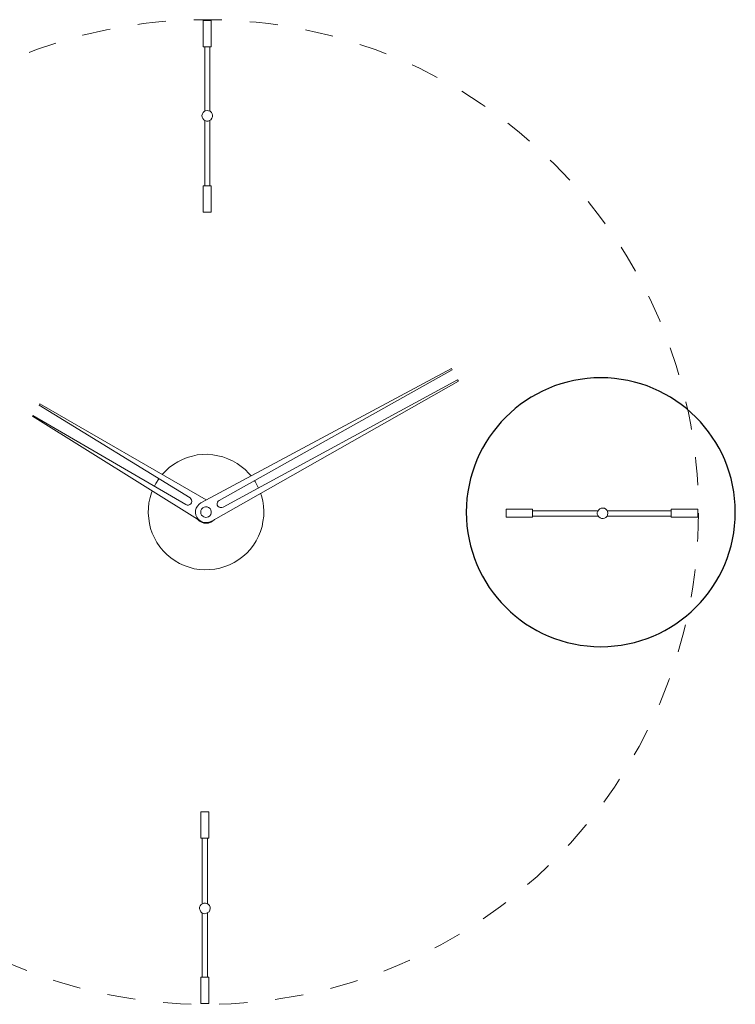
# Model space of a CAD drawing. Header units: inches. Extents: x 16 to 182, y -254 to -14.
# Tile 8 of 13: x 52 to 98, y -116 to -52. Entities that reach past the tile are written whole.
import ezdxf

# ---------------------------------------------------------------- set-up
doc = ezdxf.new("R2010")
doc.units = ezdxf.units.IN
doc.header["$MEASUREMENT"] = 0
doc.linetypes.add('AI-Linetype-2', pattern=[3.602747, 1.801373, -1.801373])
doc.layers.add('Capa 1', color=7, linetype='Continuous')

msp = doc.modelspace()

# ---------------------------------------------------------------- linework, layer by layer
at = {"layer": 'Capa 1', "color": 250, "lineweight": 9}
for points in [[(63.921, -52.453), (63.906, -52.453), (63.861, -52.453), (63.8, -52.453), (63.713, -52.453), (63.622, -52.453), (63.548, -52.453), (63.473, -52.453), (63.427, -52.453), (63.413, -52.453)], [(63.413, -52.453), (63.413, -54.141)], [(63.921, -54.141), (63.921, -52.453)], [(63.921, -54.141), (63.906, -54.141), (63.861, -54.141), (63.8, -54.141), (63.713, -54.141), (63.622, -54.141), (63.548, -54.141), (63.473, -54.141), (63.427, -54.141), (63.413, -54.141)], [(63.502, -54.141), (63.502, -58.264)], [(63.831, -58.264), (63.831, -54.141)], [(63.338, -58.637), (63.323, -58.533), (63.353, -58.429), (63.398, -58.339), (63.473, -58.279), (63.562, -58.235), (63.667, -58.219), (63.756, -58.235), (63.861, -58.264), (63.936, -58.339), (63.981, -58.429), (64.01, -58.518), (63.995, -58.622), (63.965, -58.711), (63.906, -58.802), (63.816, -58.861), (63.727, -58.891), (63.622, -58.891), (63.518, -58.861), (63.443, -58.802), (63.383, -58.727), (63.338, -58.637)], [(63.502, -58.847), (63.502, -63.044)], [(63.831, -63.044), (63.831, -58.847)], [(63.413, -63.044), (63.413, -63.044), (63.457, -63.044), (63.502, -63.044), (63.592, -63.044), (63.667, -63.044), (63.756, -63.044), (63.831, -63.044)], [(63.413, -63.044), (63.413, -64.732)], [(63.831, -63.044), (63.89, -63.044), (63.921, -63.044)], [(63.921, -64.732), (63.921, -63.044)], [(63.413, -64.732), (63.413, -64.732), (63.457, -64.732), (63.502, -64.732), (63.592, -64.732), (63.667, -64.732), (63.756, -64.732), (63.831, -64.732)], [(63.831, -64.732), (63.89, -64.732), (63.921, -64.732)], [(63.263, -83.359), (79.308, -74.756)], [(79.352, -74.831), (64.429, -83.21)], [(79.308, -74.756), (79.352, -74.831)], [(63.921, -84.555), (79.756, -75.562)], [(79.71, -75.488), (64.682, -83.645)], [(79.756, -75.562), (79.71, -75.488)], [(52.941, -77.026), (52.896, -77.101)], [(52.896, -77.101), (62.561, -83.047)], [(63.607, -83.181), (52.941, -77.026)], [(52.463, -77.819), (52.493, -77.759)], [(63.219, -84.525), (52.463, -77.819)], [(52.493, -77.759), (62.292, -83.479)], [(66.475, -81.642), (66.341, -81.477), (66.102, -81.238), (65.848, -81.029), (65.579, -80.836), (65.28, -80.671), (64.982, -80.536), (64.668, -80.418), (64.354, -80.344), (64.025, -80.283), (63.696, -80.253), (63.353, -80.268), (63.025, -80.298), (62.711, -80.372), (62.382, -80.463), (62.083, -80.581), (61.785, -80.731), (61.501, -80.911), (61.232, -81.105), (60.992, -81.329), (60.785, -81.552)], [(60.575, -81.822), (60.559, -81.836), (60.379, -82.121), (60.276, -82.299)], [(66.953, -82.419), (66.893, -82.299), (66.729, -82.001), (66.684, -81.941)], [(60.142, -82.614), (60.097, -82.718), (60.007, -83.031), (59.932, -83.359), (59.903, -83.688), (59.887, -84.017), (59.916, -84.36), (59.962, -84.69), (60.037, -85.003), (60.142, -85.317), (60.291, -85.616), (60.44, -85.915), (60.634, -86.184), (60.843, -86.438), (61.083, -86.676), (61.336, -86.885), (61.606, -87.08), (61.888, -87.245), (62.187, -87.393), (62.501, -87.498), (62.83, -87.588), (63.159, -87.632), (63.488, -87.663), (63.816, -87.649), (64.145, -87.619), (64.474, -87.558), (64.787, -87.454), (65.101, -87.334), (65.399, -87.184), (65.684, -87.006), (65.953, -86.811), (66.192, -86.587), (66.416, -86.347), (66.625, -86.079), (66.803, -85.794)], [(62.561, -83.047), (62.621, -83.106), (62.666, -83.181), (62.681, -83.271), (62.666, -83.359), (62.621, -83.436), (62.546, -83.479), (62.471, -83.51), (62.382, -83.51), (62.292, -83.479)], [(64.429, -83.21), (64.369, -83.256), (64.324, -83.33), (64.294, -83.419), (64.309, -83.51), (64.354, -83.584), (64.429, -83.645), (64.504, -83.673), (64.593, -83.673), (64.682, -83.645)], [(66.803, -85.794), (66.953, -85.512), (67.073, -85.197), (67.177, -84.884), (67.237, -84.555), (67.282, -84.227), (67.297, -83.899), (67.267, -83.569), (67.221, -83.24), (67.133, -82.912), (67.088, -82.747)], [(63.263, -83.359), (63.143, -83.449), (63.039, -83.569), (62.964, -83.703), (62.92, -83.838), (62.92, -84.002), (62.934, -84.151), (62.994, -84.286), (63.085, -84.406), (63.204, -84.51), (63.323, -84.586), (63.473, -84.63), (63.622, -84.63), (63.771, -84.614), (63.921, -84.555)], [(63.562, -83.614), (63.473, -83.645), (63.383, -83.688), (63.308, -83.764), (63.263, -83.853), (63.249, -83.958), (63.263, -84.062), (63.308, -84.151), (63.383, -84.227), (63.457, -84.273), (63.562, -84.301), (63.667, -84.286), (63.756, -84.257), (63.831, -84.197), (63.89, -84.108), (63.921, -84.017), (63.921, -83.912), (63.89, -83.809), (63.846, -83.734), (63.756, -83.673), (63.667, -83.628), (63.562, -83.614)], [(82.816, -83.779), (82.816, -83.793), (82.816, -83.823), (82.816, -83.882), (82.816, -83.958), (82.816, -84.047), (82.816, -84.123), (82.816, -84.197)], [(84.506, -83.779), (82.816, -83.779)], [(84.506, -83.779), (84.506, -83.793), (84.506, -83.823), (84.506, -83.882), (84.506, -83.958), (84.506, -84.047), (84.506, -84.123), (84.506, -84.197)], [(88.703, -83.868), (84.506, -83.868)], [(88.912, -83.703), (89.017, -83.703), (89.121, -83.718), (89.21, -83.764), (89.27, -83.838), (89.316, -83.926), (89.33, -84.032), (89.316, -84.136), (89.286, -84.227), (89.21, -84.301), (89.121, -84.345), (89.031, -84.375), (88.927, -84.36), (88.837, -84.331), (88.749, -84.273), (88.688, -84.182), (88.658, -84.092), (88.658, -83.987), (88.688, -83.899), (88.749, -83.809), (88.823, -83.749), (88.912, -83.703)], [(93.395, -83.868), (89.286, -83.868)], [(93.395, -84.286), (93.395, -84.273), (93.395, -84.227), (93.395, -84.166), (93.395, -84.077), (93.395, -83.987), (93.395, -83.912), (93.395, -83.838), (93.395, -83.793), (93.395, -83.779)], [(95.096, -83.779), (93.395, -83.779)], [(95.096, -84.286), (95.096, -84.273), (95.096, -84.227), (95.096, -84.166), (95.096, -84.077), (95.096, -83.987), (95.096, -83.912), (95.096, -83.838), (95.096, -83.793), (95.096, -83.779)], [(64.131, -84.421), (64.131, -84.436), (64.01, -84.54), (63.89, -84.614), (63.741, -84.66), (63.592, -84.675), (63.443, -84.66), (63.293, -84.614), (63.174, -84.54), (63.055, -84.436), (63.025, -84.406)], [(63.936, -84.54), (63.921, -84.555)], [(82.816, -84.197), (82.816, -84.257), (82.816, -84.286)], [(82.816, -84.286), (84.506, -84.286)], [(84.506, -84.197), (84.506, -84.257), (84.506, -84.286)], [(84.506, -84.212), (88.703, -84.212)], [(89.286, -84.212), (93.395, -84.212)], [(93.395, -84.286), (95.096, -84.286)], [(63.338, -103.184), (63.293, -103.184), (63.263, -103.184)], [(63.263, -103.184), (63.263, -104.871)], [(63.771, -103.184), (63.756, -103.184), (63.727, -103.184), (63.667, -103.184), (63.592, -103.184), (63.502, -103.184), (63.427, -103.184), (63.338, -103.184)], [(63.771, -104.871), (63.771, -103.184)], [(63.338, -104.871), (63.293, -104.871), (63.263, -104.871)], [(63.771, -104.871), (63.756, -104.871), (63.727, -104.871), (63.667, -104.871), (63.592, -104.871), (63.502, -104.871), (63.427, -104.871), (63.338, -104.871)], [(63.338, -104.871), (63.338, -109.069)], [(63.681, -109.069), (63.681, -104.871)], [(63.846, -109.293), (63.846, -109.382), (63.831, -109.487), (63.786, -109.577), (63.713, -109.636), (63.622, -109.68), (63.518, -109.712), (63.413, -109.697), (63.323, -109.652), (63.249, -109.577), (63.204, -109.487), (63.174, -109.399), (63.174, -109.293), (63.219, -109.204), (63.278, -109.114), (63.368, -109.069), (63.457, -109.023), (63.562, -109.023), (63.652, -109.053), (63.741, -109.114), (63.8, -109.189), (63.846, -109.293)], [(63.338, -109.667), (63.338, -113.774)], [(63.681, -113.774), (63.681, -109.667)], [(63.263, -113.774), (63.278, -113.774), (63.323, -113.774), (63.383, -113.774), (63.473, -113.774), (63.562, -113.774), (63.637, -113.774), (63.713, -113.774), (63.756, -113.774), (63.771, -113.774)], [(63.263, -113.774), (63.263, -115.463)], [(63.771, -115.463), (63.771, -113.774)], [(63.263, -115.463), (63.278, -115.463), (63.323, -115.463), (63.383, -115.463), (63.473, -115.463), (63.562, -115.463), (63.637, -115.463), (63.713, -115.463), (63.756, -115.463), (63.771, -115.463)]]:
    msp.add_lwpolyline(points, dxfattribs=at)
at = {"layer": 'Capa 1', "color": 252, "linetype": 'AI-Linetype-2', "lineweight": 5}
msp.add_open_spline([(32.018, -83.954), (32.018, -66.522), (46.148, -52.392), (63.579, -52.392), (81.01, -52.392), (95.142, -66.522), (95.142, -83.954), (95.142, -101.383), (81.01, -115.515), (63.579, -115.515), (46.148, -115.515), (32.018, -101.383), (32.018, -83.954)], degree=3, knots=[0, 0, 0, 0, 1, 1, 1, 2, 2, 2, 3, 3, 3, 4, 4, 4, 4], dxfattribs=at)
at = {"layer": 'Capa 1', "color": 250, "lineweight": 25}
msp.add_open_spline([(97.502, -83.969), (97.502, -88.729), (93.643, -92.587), (88.883, -92.587), (84.123, -92.587), (80.265, -88.729), (80.265, -83.969), (80.265, -79.209), (84.123, -75.35), (88.883, -75.35), (93.643, -75.35), (97.502, -79.209), (97.502, -83.969)], degree=3, knots=[0, 0, 0, 0, 1, 1, 1, 2, 2, 2, 3, 3, 3, 4, 4, 4, 4], dxfattribs=at)

doc.saveas('drawing.dxf')
